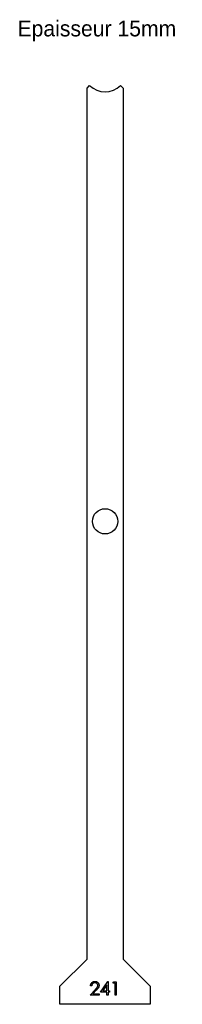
# Model space of a CAD drawing. Header units: millimetres. Extents: x -1994 to -1815, y 4250 to 5341.
import ezdxf

# ---------------------------------------------------------------- set-up
doc = ezdxf.new("R2010")
doc.units = ezdxf.units.MM

msp = doc.modelspace()

# ---------------------------------------------------------------- linework, layer by layer
at = {"color": 7, "linetype": 'Continuous', "lineweight": 25}
for p, q in [((-1920, 5265), (-1917.1, 5267.9)), ((-1920, 4300), (-1920, 5265)), ((-1882.9, 5267.9), (-1880, 5265)), ((-1880, 5265), (-1880, 4300)), ((-1950, 4270), (-1920, 4300)), ((-1880, 4300), (-1850, 4270)), ((-1950, 4250), (-1950, 4270)), ((-1850, 4270), (-1850, 4250)), ((-1850, 4250), (-1950, 4250))]:
    msp.add_line(p, q, dxfattribs=at)
at = {"color": 1, "linetype": 'Continuous', "lineweight": 25}
for p, q in [((-1916.7, 4260), (-1910.9, 4266.2)), ((-1914.8, 4270.4), (-1916.2, 4270.4)), ((-1909.8, 4265.5), (-1913.5, 4261.5)), ((-1905.2, 4263.5), (-1897, 4275.4)), ((-1898.1, 4271.5), (-1902.5, 4265)), ((-1902.5, 4265), (-1898.1, 4265)), ((-1898.1, 4265), (-1898.1, 4271.5)), ((-1897, 4275.4), (-1896.7, 4275.4)), ((-1896.7, 4275.4), (-1896.7, 4265)), ((-1896.7, 4265), (-1895, 4265)), ((-1895, 4265), (-1895, 4263.5)), ((-1891.3, 4273.5), (-1890.5, 4275)), ((-1889, 4273.5), (-1891.3, 4273.5)), ((-1890.5, 4275), (-1887.7, 4275)), ((-1889, 4260), (-1889, 4273.5)), ((-1887.7, 4275), (-1887.7, 4260)), ((-1906.5, 4260), (-1916.7, 4260)), ((-1913.5, 4261.5), (-1906.5, 4261.5)), ((-1906.5, 4261.5), (-1906.5, 4260)), ((-1898.1, 4263.5), (-1905.2, 4263.5)), ((-1898.1, 4260), (-1898.1, 4263.5)), ((-1896.7, 4260), (-1898.1, 4260)), ((-1896.7, 4263.5), (-1896.7, 4260)), ((-1895, 4263.5), (-1896.7, 4263.5)), ((-1887.7, 4260), (-1889, 4260))]:
    msp.add_line(p, q, dxfattribs=at)
at = {"color": 7, "linetype": 'Continuous', "lineweight": 25}
msp.add_circle((-1900, 4785), 14, dxfattribs=at)
msp.add_arc((-1900, 5285), 24.2, 225, 315, dxfattribs=at)
at = {"color": 1, "linetype": 'Continuous', "lineweight": 25}
for points, knots in [([(-1916.2, 4270.4), (-1916.1, 4270.6), (-1916.1, 4270.9), (-1916, 4271.4), (-1915.9, 4271.9), (-1915.8, 4272.4), (-1915.6, 4272.8), (-1915.3, 4273.2), (-1915, 4273.6), (-1914.7, 4274), (-1914.4, 4274.3), (-1914, 4274.6), (-1913.6, 4274.8), (-1913.1, 4275), (-1912.7, 4275.2), (-1912.2, 4275.3), (-1911.8, 4275.4), (-1911.4, 4275.4), (-1911.3, 4275.4)], [0, 0, 0, 0, 0.0687985, 0.1351185, 0.199001, 0.2619337, 0.3235313, 0.3854347, 0.4472155, 0.5100181, 0.5725109, 0.633364, 0.6932167, 0.7525554, 0.8125582, 0.8732609, 0.9355427, 1, 1, 1, 1]), ([(-1911.3, 4273.8), (-1911.4, 4273.8), (-1911.7, 4273.8), (-1912, 4273.8), (-1912.3, 4273.7), (-1912.6, 4273.6), (-1912.9, 4273.5), (-1913.2, 4273.3), (-1913.5, 4273.2), (-1913.7, 4272.9), (-1914, 4272.7), (-1914.2, 4272.4), (-1914.3, 4272.2), (-1914.5, 4271.8), (-1914.6, 4271.5), (-1914.7, 4271.2), (-1914.8, 4270.8), (-1914.8, 4270.5), (-1914.8, 4270.4)], [0, 0, 0, 0, 0.064451, 0.126571, 0.186922, 0.245924, 0.304098, 0.361781, 0.420577, 0.480272, 0.540224, 0.600658, 0.661916, 0.724435, 0.788853, 0.856287, 0.926338, 1, 1, 1, 1]), ([(-1911.3, 4275.4), (-1911.1, 4275.4), (-1910.8, 4275.4), (-1910.3, 4275.3), (-1909.9, 4275.2), (-1909.4, 4275.1), (-1909, 4274.9), (-1908.7, 4274.6), (-1908.3, 4274.4), (-1908, 4274.1), (-1907.7, 4273.7), (-1907.4, 4273.4), (-1907.2, 4273), (-1907, 4272.6), (-1906.9, 4272.2), (-1906.8, 4271.8), (-1906.7, 4271.4), (-1906.7, 4271.1), (-1906.7, 4270.9)], [0, 0, 0, 0, 0.069475, 0.136517, 0.200789, 0.26383, 0.325735, 0.387291, 0.449509, 0.512968, 0.576275, 0.63758, 0.697903, 0.757172, 0.816599, 0.876653, 0.93729, 1, 1, 1, 1]), ([(-1908.1, 4270.8), (-1908.1, 4270.9), (-1908.1, 4271.1), (-1908.1, 4271.4), (-1908.2, 4271.7), (-1908.3, 4272), (-1908.4, 4272.2), (-1908.6, 4272.5), (-1908.8, 4272.7), (-1909, 4273), (-1909.3, 4273.2), (-1909.5, 4273.3), (-1909.8, 4273.5), (-1910.1, 4273.6), (-1910.4, 4273.7), (-1910.7, 4273.8), (-1911, 4273.8), (-1911.2, 4273.8), (-1911.3, 4273.8)], [0, 0, 0, 0, 0.061969, 0.122129, 0.180999, 0.240162, 0.299865, 0.359951, 0.421742, 0.486546, 0.551508, 0.614995, 0.67724, 0.739715, 0.803039, 0.866487, 0.931969, 1, 1, 1, 1]), ([(-1910.9, 4266.2), (-1910.8, 4266.4), (-1910.5, 4266.6), (-1910.1, 4267.1), (-1909.8, 4267.4), (-1909.5, 4267.8), (-1909.2, 4268.1), (-1909, 4268.4), (-1908.8, 4268.7), (-1908.6, 4269), (-1908.4, 4269.4), (-1908.2, 4269.8), (-1908.1, 4270.3), (-1908.1, 4270.6), (-1908.1, 4270.8)], [0, 0, 0, 0, 0.110794, 0.212813, 0.306078, 0.390617, 0.467233, 0.534451, 0.593867, 0.644833, 0.736221, 0.825037, 0.911992, 1, 1, 1, 1]), ([(-1906.7, 4270.9), (-1906.7, 4270.7), (-1906.8, 4270.3), (-1906.9, 4269.7), (-1907.1, 4269.1), (-1907.3, 4268.6), (-1907.5, 4268.2), (-1907.7, 4267.9), (-1908, 4267.6), (-1908.3, 4267.2), (-1908.6, 4266.8), (-1909, 4266.4), (-1909.3, 4266), (-1909.6, 4265.7), (-1909.8, 4265.5)], [0, 0, 0, 0, 0.098702, 0.195672, 0.292422, 0.391343, 0.444462, 0.504229, 0.570352, 0.642546, 0.722288, 0.807921, 0.90047, 1, 1, 1, 1])]:
    msp.add_open_spline(points, degree=3, knots=knots, dxfattribs=at)

# ---------------------------------------------------------------- texts
at = {"insert": (-1996.9, 5339.7), "char_height": 17.5, "attachment_point": 1}
msp.add_mtext_dynamic_manual_height_columns('Epaisseur 15mm', width=326.111, gutter_width=87.5, heights=[0], dxfattribs=at)

doc.saveas('drawing.dxf')
